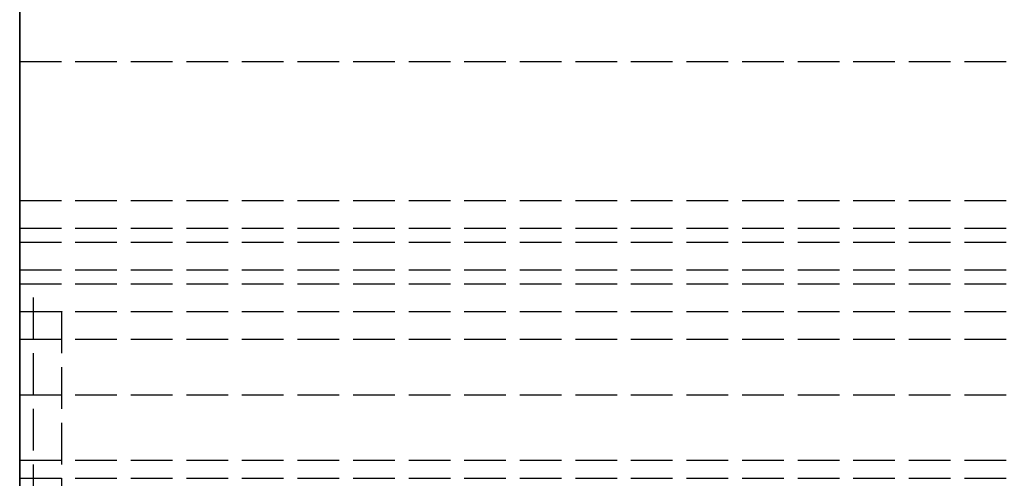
# Model space of a CAD drawing. Header units: millimetres. Extents: x 0 to 2050, y -94 to 94.
# Tile 7 of 14: x 0 to 35, y 11 to 27. Entities that reach past the tile are written whole.
import ezdxf

# ---------------------------------------------------------------- set-up
doc = ezdxf.new("R2010")
doc.units = ezdxf.units.MM
doc.header["$LTSCALE"] = 10
doc.linetypes.add('ALLCAD_Strich', pattern=[0.2, 0.15, -0.05])
doc.layers.add('BESCH_KONT_sich_schn_grun_2d', color=10, linetype='Continuous')
doc.layers.add('BESCH_KONT_sich_schn_seit_2d', color=160, linetype='Continuous')

msp = doc.modelspace()

# ---------------------------------------------------------------- linework, layer by layer
at = {"layer": 'BESCH_KONT_sich_schn_grun_2d', "linetype": 'ALLCAD_Strich'}
for p, q in [((0, 94), (0, -94)), ((0, 26), (2050, 26)), ((0.003, 25.995), (0, 25.995)), ((0.002, 26), (0.002, 25.995)), ((0.003, 26), (0.003, 25.995)), ((0.003, 26), (0.003, 25.995)), ((0.003, 26), (0.003, 25.995)), ((0.003, 26), (0.003, 25.995)), ((0.003, 25.995), (0.006, 25.995)), ((0.003, 25.995), (0.003, 25.995)), ((0.004, 26), (0.004, 25.995)), ((0.006, 26), (0.006, 25.995)), ((0.007, 26), (0.007, 25.995)), ((0.011, 25.995), (0.007, 25.995)), ((0.009, 25.995), (0.009, 26)), ((0.009, 26), (0.009, 25.995)), ((0.01, 26), (0.01, 25.995)), ((0.011, 26), (0.011, 25.995)), ((0.011, 26), (0.011, 25.995)), ((0.011, 25.995), (0.013, 25.995)), ((0.013, 26), (0.013, 25.995)), ((0.014, 26), (0.014, 25.995)), ((0.017, 25.995), (0.014, 25.995)), ((0.016, 26), (0.016, 25.995)), ((0.017, 26), (0.017, 25.995)), ((0.017, 26), (0.017, 25.995)), ((0.017, 26), (0.017, 25.995)), ((0.017, 26), (0.017, 25.995)), ((0.017, 25.995), (0.02, 25.995)), ((0.017, 25.995), (0.017, 25.995)), ((0.018, 26), (0.018, 25.995)), ((0.02, 26), (0.02, 25.995)), ((0, 21), (2020, 21)), ((0, 20), (995, 20)), ((0, 19.5), (2050, 19.5)), ((0.003, 19.495), (0, 19.495)), ((0.002, 19.5), (0.002, 19.495)), ((0.003, 19.5), (0.003, 19.495)), ((0.003, 19.5), (0.003, 19.495)), ((0.003, 19.5), (0.003, 19.495)), ((0.003, 19.5), (0.003, 19.495)), ((0.003, 19.495), (0.006, 19.495)), ((0.003, 19.495), (0.003, 19.495)), ((0.004, 19.5), (0.004, 19.495)), ((0.006, 19.5), (0.006, 19.495)), ((0.007, 19.5), (0.007, 19.495)), ((0.011, 19.495), (0.007, 19.495)), ((0.009, 19.495), (0.009, 19.5)), ((0.009, 19.5), (0.009, 19.495)), ((0.01, 19.5), (0.01, 19.495)), ((0.011, 19.5), (0.011, 19.495)), ((0.011, 19.5), (0.011, 19.495)), ((0.011, 19.495), (0.013, 19.495)), ((0.013, 19.5), (0.013, 19.495)), ((0.014, 19.5), (0.014, 19.495)), ((0.017, 19.495), (0.014, 19.495)), ((0.016, 19.5), (0.016, 19.495)), ((0.017, 19.5), (0.017, 19.495)), ((0.017, 19.5), (0.017, 19.495)), ((0.017, 19.5), (0.017, 19.495)), ((0.017, 19.5), (0.017, 19.495)), ((0.017, 19.495), (0.02, 19.495)), ((0.017, 19.495), (0.017, 19.495)), ((0.018, 19.5), (0.018, 19.495)), ((0.02, 19.5), (0.02, 19.495)), ((0, 18.5), (2020, 18.5)), ((0, 18), (2020, 18)), ((0.5, -18), (0.5, 18)), ((0, 17), (2050, 17)), ((1.5, 17), (1.5, -17)), ((1.503, 16.995), (1.5, 16.995)), ((1.502, 17), (1.502, 16.995)), ((1.503, 17), (1.503, 16.995)), ((1.503, 17), (1.503, 16.995)), ((1.503, 17), (1.503, 16.995)), ((1.503, 17), (1.503, 16.995)), ((1.503, 16.995), (1.506, 16.995)), ((1.503, 16.995), (1.503, 16.995)), ((1.504, 17), (1.504, 16.995)), ((1.506, 17), (1.506, 16.995)), ((1.507, 17), (1.507, 16.995)), ((1.511, 16.995), (1.507, 16.995)), ((1.509, 16.995), (1.509, 17)), ((1.509, 17), (1.509, 16.995)), ((1.51, 17), (1.51, 16.995)), ((1.511, 17), (1.511, 16.995)), ((1.511, 17), (1.511, 16.995)), ((1.511, 16.995), (1.513, 16.995)), ((1.513, 17), (1.513, 16.995)), ((1.514, 17), (1.514, 16.995)), ((1.517, 16.995), (1.514, 16.995)), ((1.516, 17), (1.516, 16.995)), ((1.517, 17), (1.517, 16.995)), ((1.517, 17), (1.517, 16.995)), ((1.517, 17), (1.517, 16.995)), ((1.517, 17), (1.517, 16.995)), ((1.517, 16.995), (1.52, 16.995)), ((1.517, 16.995), (1.517, 16.995)), ((1.518, 17), (1.518, 16.995)), ((1.52, 17), (1.52, 16.995)), ((0, 16), (2020, 16)), ((0, 14), (2020, 14)), ((0, 11.65), (2020, 11.65)), ((0, 11), (2020, 11))]:
    msp.add_line(p, q, dxfattribs=at)
at = {"layer": 'BESCH_KONT_sich_schn_seit_2d', "linetype": 'ALLCAD_Strich'}
for p, q in [((0, -94, 2360), (0, 94, 2360)), ((0, 94, 2410), (0, -94, 2410)), ((0, -45.5), (0, 45.5)), ((0, 45.5, 17), (0, 25.5, 17)), ((0, 26, 2360), (0, 27.5, 2360)), ((0, 27.5, 2360), (0, 27.5, 2345)), ((0, 27.5, 2345), (0, 26, 2345)), ((0, 27.5, 6), (0, 27.5, 6.005)), ((0, 27.5, 6.005), (0, 27.497, 6.005)), ((0, 27.497, 6), (0, 27.5, 6)), ((0, 27.5, 6), (0, 27.5)), ((0, 27.498, 6.005), (0, 27.498, 6)), ((0, 27.498, 6), (0, 27.498, 6.005)), ((0, 27.498, 6), (0, 27.498, 6.005)), ((0, 27.497, 6), (0, 27.497, 6.005)), ((0, 27.497, 6), (0, 27.497, 6.005)), ((0, 27.497, 6), (0, 27.497, 6.005)), ((0, 27.495, 6.005), (0, 27.497, 6.005)), ((0, 27.497, 6), (0, 27.495, 6)), ((0, 27.497, 6.005), (0, 27.497, 6)), ((0, 27.496, 6), (0, 27.496, 6.005)), ((0, 27.495, 6), (0, 27.495, 6.005)), ((0, 25.5, 6), (0, 27.495, 6)), ((0, 27.495, 6.005), (0, 27.492, 6.005)), ((0, 27.495, 6.005), (0, 27.495, 6)), ((0, 27.493, 6), (0, 27.493, 6.005)), ((0, 27.492, 6), (0, 27.492, 6.005)), ((0, 27.492, 6), (0, 27.492, 6.005)), ((0, 26, 2353.505), (0, 26, 2360)), ((0, 26, 2353.503), (0, 25.995, 2353.503)), ((0, 26, 2353.505), (0, 25.995, 2353.505)), ((0, 26, 2353.508), (0, 25.995, 2353.508)), ((0, 26, 2353.5), (0, 26, 2353.503)), ((0, 19.5, 2353.5), (0, 26, 2353.5)), ((0, 26, 2345), (0, 26, 2351.5)), ((0, 26, 2351.5), (0, 19.5, 2351.5)), ((0, 25.995, 2353.506), (0, 26, 2353.506)), ((0, 26, 2353.508), (0, 25.995, 2353.508)), ((0, 26, 2353.5), (0, 25.995, 2353.5)), ((0, 26, 2353.506), (0, 25.995, 2353.506)), ((0, 26, 2353.505), (0, 25.995, 2353.505)), ((0, 26, 2353.503), (0, 25.995, 2353.503)), ((0, 26, 2353.504), (0, 25.995, 2353.504)), ((0, 26, 2353.505), (0, 25.995, 2353.505)), ((0, 26, 2353.505), (0, 25.995, 2353.505)), ((0, 26, 2353.507), (0, 25.995, 2353.507)), ((0, 26, 2353.505), (0, 26, 2353.503)), ((0, 26, 2353.502), (0, 25.995, 2353.502)), ((0, 25.995, 2353.508), (0, 25.995, 2353.505)), ((0, 25.995, 2353.503), (0, 25.995, 2353.505)), ((0, 25.995, 2353.503), (0, 25.995, 2353.5)), ((0, 25.5, 2), (0, -25.5, 2)), ((0, 25.5, 2), (0, 25.5, 17)), ((0, 21, 2344), (0, 19.5, 2344)), ((0, 21, 2301), (0, 21, 2344)), ((0, 19.5, 2301), (0, 21, 2301)), ((0, 10, 2294), (0, 20, 2294)), ((0, 20, 9), (0, 20, 2294)), ((0, 20, 9), (0, 11, 9)), ((0, 17, 2360), (0, 19.5, 2360)), ((0, 19.5, 2360), (0, 19.5, 2353.5)), ((0, 19.5, 2351.5), (0, 19.5, 2345)), ((0, 19.5, 2345), (0, 17, 2345)), ((0, 19.5, 2344), (0, 19.5, 2342.505)), ((0, 19.5, 2342.503), (0, 19.495, 2342.503)), ((0, 19.5, 2342.505), (0, 19.495, 2342.505)), ((0, 19.5, 2342.508), (0, 19.495, 2342.508)), ((0, 19.5, 2342.503), (0, 19.5, 2342.5)), ((0, 19.5, 2342.5), (0, 18.5, 2342.5)), ((0, 19.5, 2302.5), (0, 19.5, 2301)), ((0, 18.5, 2302.5), (0, 19.5, 2302.5)), ((0, 19.495, 2342.506), (0, 19.5, 2342.506)), ((0, 19.5, 2342.508), (0, 19.495, 2342.508)), ((0, 19.5, 2342.5), (0, 19.495, 2342.5)), ((0, 19.5, 2342.506), (0, 19.495, 2342.506)), ((0, 19.5, 2342.505), (0, 19.495, 2342.505)), ((0, 19.5, 2342.503), (0, 19.495, 2342.503)), ((0, 19.5, 2342.504), (0, 19.495, 2342.504)), ((0, 19.5, 2342.505), (0, 19.495, 2342.505)), ((0, 19.5, 2342.505), (0, 19.495, 2342.505)), ((0, 19.5, 2342.507), (0, 19.495, 2342.507)), ((0, 19.5, 2342.505), (0, 19.5, 2342.503)), ((0, 19.5, 2342.502), (0, 19.495, 2342.502)), ((0, 19.495, 2342.508), (0, 19.495, 2342.505)), ((0, 19.495, 2342.503), (0, 19.495, 2342.505)), ((0, 19.495, 2342.503), (0, 19.495, 2342.5)), ((0, -18.5, 2299.5), (0, 18.5, 2299.5)), ((0, 18.5, 2299), (0, 18.5, 2299.5)), ((0, 18.5, 2299), (0, -18.5, 2299)), ((0, 17, 2345), (0, 18.5, 2345)), ((0, 18.5, 2342.5), (0, 18.5, 2345)), ((0, 18.5, 2299.5), (0, 18.5, 2302.5)), ((0, 18, 2299.5), (0, 18.5, 2299.5)), ((0, -18, 2307), (0, 18, 2307)), ((0, 18, 2333), (0, 18, 2299.5)), ((0, 18, 2339.5), (0, 18, 2336)), ((0, 18, 2339.5), (0, 14, 2343.5)), ((0, 16, 2335), (0, 18, 2336)), ((0, 18, 2333), (0, 14, 2333)), ((0, 16.375, 2304), (0, 18, 2304)), ((0, 17, 2354), (0, -17, 2354)), ((0, 17, 2354), (0, 17, 2360)), ((0, -17, 2351), (0, 17, 2351)), ((0, 17, 2345), (0, 17, 2351)), ((0, 17, 2347), (0, -17, 2347)), ((0, 17, 2345), (0, 17, 2347)), ((0, 16.995, 2299.506), (0, 17, 2299.506)), ((0, 17, 2299.508), (0, 16.995, 2299.508)), ((0, 17, 2299.5), (0, 16.995, 2299.5)), ((0, 17, 2299.506), (0, 16.995, 2299.506)), ((0, 17, 2299.505), (0, 16.995, 2299.505)), ((0, 17, 2299.503), (0, 16.995, 2299.503)), ((0, 17, 2299.504), (0, 16.995, 2299.504)), ((0, 17, 2299.505), (0, 16.995, 2299.505)), ((0, 17, 2299.505), (0, 16.995, 2299.505)), ((0, 17, 2299.505), (0, 17, 2307)), ((0, 17, 2299.507), (0, 16.995, 2299.507)), ((0, 17, 2299.505), (0, 17, 2299.503)), ((0, 17, 2299.502), (0, 16.995, 2299.502)), ((0, 16.995, 2299.503), (0, 17, 2299.503)), ((0, 16.995, 2299.505), (0, 17, 2299.505)), ((0, 17, 2299.508), (0, 16.995, 2299.508)), ((0, 17, 2299.5), (0, 17, 2299.503)), ((0, 16.995, 2299.508), (0, 16.995, 2299.505)), ((0, 16.995, 2299.503), (0, 16.995, 2299.505)), ((0, 16.995, 2299.503), (0, 16.995, 2299.5)), ((0, 9.5, 2300.942), (0, 16.375, 2302.86)), ((0, 16.375, 2302.86), (0, 16.375, 2304)), ((0, 16.25, 2311.523), (0, 16.25, 2321.523)), ((0, 16.25, 2321.523), (0, 16, 2321.523)), ((0, 16.25, 2311.523), (0, 16, 2311.523)), ((0, 16, 2330.291), (0, 16, 2307)), ((0, 16, 2330.291), (0, 8, 2332.523)), ((0, 11.65, 2336.45), (0, 16, 2335)), ((0, 16, 2318.523), (0, 8, 2318.523)), ((0, 16, 2314.523), (0, 8, 2314.523)), ((0, 16, 2307), (0, 16, 2302.756)), ((0, 8, 2314.023), (0, 16, 2314.023)), ((0, 8, 2319.023), (0, 16, 2319.023)), ((0, 15.25, 2306.773), (0, 13.285, 2306.773)), ((0, -15.25, 2302.773), (0, 15.25, 2302.773)), ((0, 15.25, 2302.773), (0, 15.25, 2306.773)), ((0, 14.5, 2351), (0, 14.5, 2347)), ((0, 7.5, 2343.5), (0, 14, 2343.5)), ((0, 14, 2333), (0, 11, 2334.5)), ((0, -13.285, 2306.773), (0, 13.285, 2306.773)), ((0, 12), (0, 12, 2)), ((0, 11, 2334.5), (0, 11.65, 2336.45)), ((0, 10, 9), (0, 11, 9))]:
    msp.add_line(p, q, dxfattribs=at)
at = {"layer": 'BESCH_KONT_sich_schn_seit_2d', "linetype": 'ALLCAD_Strich', "extrusion": (-1, 0, 0)}
msp.add_arc((-16.875, 2316.773), 10.625, 289.7499, 326.6465, dxfattribs=at)

doc.saveas('drawing.dxf')
